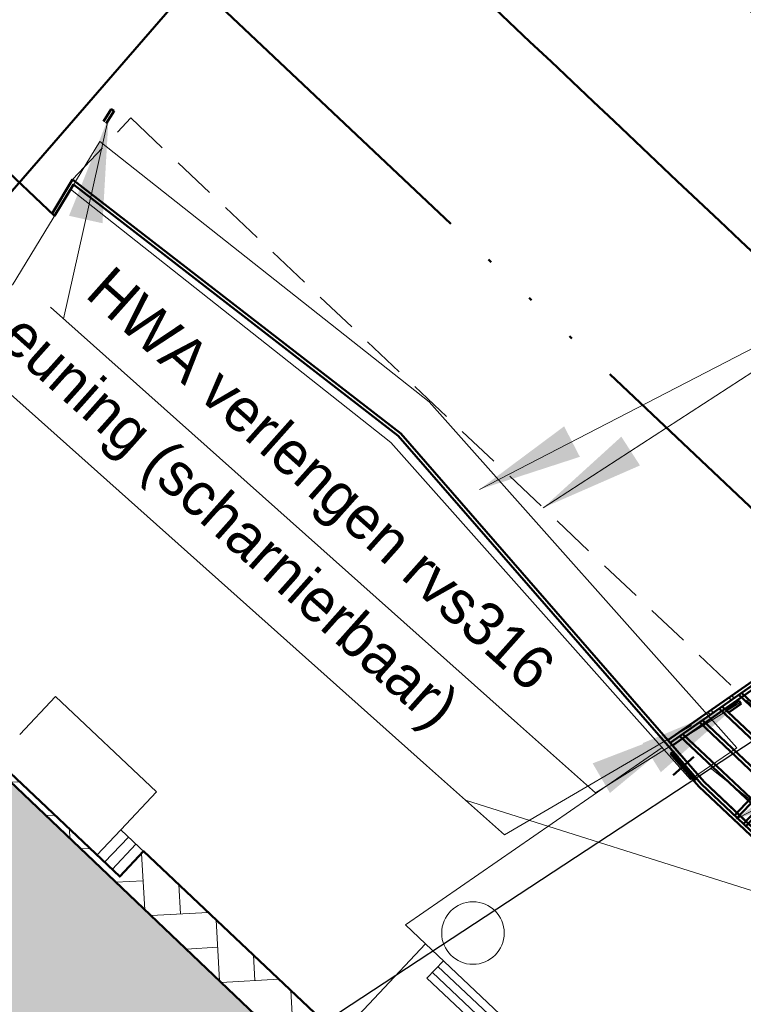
# Model space of a CAD drawing. Header units: metres. Extents: x 63663 to 67388, y 393975 to 407310.
# Tile 37 of 49: x 66289 to 66310, y 402647 to 402675. Entities that reach past the tile are written whole.
import ezdxf

# ---------------------------------------------------------------- set-up
doc = ezdxf.new("R2010")
doc.units = ezdxf.units.M
doc.linetypes.add('ACAD_ISO06W100', pattern=[36, 24, -3, 0, -3, 0, -3, 0, -3])
doc.linetypes.add('HIDDEN', pattern=[0.375, 0.25, -0.125])
doc.layers.add('BS-GEBOUW', color=253, linetype='Continuous', lineweight=9, plot=False)
for name, color, linetype, lineweight in [('maatvoering-leadr', 7, 'Continuous', 30), ('maatvoering-lin', 7, 'Continuous', 30), ('sn-arcering_grijs', 8, 'Continuous', 20), ('sn-arcering_klinkers', 1, 'Continuous', 15), ('sn-arcering_lgrijs', 9, 'Continuous', 20), ('sn-arcering_overlaging', 126, 'Continuous', 9), ('TM-Glooiing', 4, 'Continuous', 50), ('TM-Insteek', 211, 'HIDDEN', 13), ('TM-Kozijn', 4, 'Continuous', 50), ('TM-Kreukelberm', 43, 'Continuous', 50), ('TM-Leiding', 2, 'Continuous', 50), ('TM-Overgangsconstructie', 150, 'ACAD_ISO06W100', 50), ('TM-Raster', 41, 'RASTER', 50), ('TM-Verharding', 2, 'Continuous', 50), ('TM-Werkgrens', 62, 'PBZ-WERKGRENS', 35)]:
    doc.layers.add(name, color=color, linetype=linetype, lineweight=lineweight)
doc.layers.add('TM-Arcrand', color=206, linetype='Continuous', plot=False)
doc.layers.add('TM-Plateau', color=2, linetype='Continuous')
doc.styles.add('StagCAD', font='StagCAD.ttf')
doc.linetypes.add('PBZ-WERKGRENS', pattern='A,5.5,-1.05,["O",StagCAD,S=2,R=0,X=0,Y=-1],-3.45', length=10)
doc.linetypes.add('RASTER', pattern='A,3,-2,[200,RASTER,S=0.75,R=0,X=0,Y=0],-2,3', length=10)
doc.dimstyles.new('GM-maatvoering', dxfattribs={"dimtxt": 2.5, "dimasz": 1, "dimexe": 0, "dimexo": 0, "dimgap": 1, "dimtad": 1, "dimrnd": 0.001, "dimzin": 1, "dimdsep": 46, "dimtxsty": 'StagCAD', "dimblk1": 'DIM_PIJL', "dimblk2": 'DIM_PIJL', "dimsah": 1, "dimcen": 0.09, "dimse1": 1, "dimse2": 1, "dimclrd": 1, "dimclre": 1, "dimclrt": 7, "dimazin": 0, "dimtfac": 1, "dimtix": 1, "dimtmove": 0, "dimatfit": 3, "dimldrblk": 'RAD_PIJL', "dimfxl": 1, "dimtvp": 0.8299999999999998, "dimtolj": 1, "dimtzin": 0, "dimlwd": 15, "dimarcsym": 0})
doc.dimstyles.new('leader 1_1000', dxfattribs={"dimtxt": 2.5, "dimasz": 3, "dimexe": 0, "dimexo": 0, "dimgap": 1, "dimtad": 1, "dimrnd": 0.001, "dimzin": 1, "dimdsep": 46, "dimtxsty": 'StagCAD', "dimblk1": 'RAD_PIJL', "dimblk2": 'RAD_PIJL', "dimsah": 1, "dimcen": 0.09, "dimse1": 1, "dimse2": 1, "dimclrd": 1, "dimclre": 1, "dimclrt": 7, "dimazin": 0, "dimtfac": 1, "dimtix": 1, "dimtmove": 0, "dimatfit": 0, "dimfxl": 1, "dimtvp": 0.8299999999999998, "dimtolj": 1, "dimtzin": 0, "dimlwd": 15, "dimarcsym": 0})

# ---------------------------------------------------------------- blocks, each defined once
blk = doc.blocks.new('Clubgebouw')
at = {"layer": 'BS-GEBOUW'}
for p, q in [((-1.401607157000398, 13.98774732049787), (10.63000000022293, 15.0403765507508)), ((23.8942480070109, 13.87990521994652), (10.63000000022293, 15.0403765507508)), ((0.80000000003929, 3.630000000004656), (-1.401607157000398, 13.98774732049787)), ((23.55909109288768, 12.30311591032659), (23.8942480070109, 13.87990521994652)), ((-1.06645024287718, 12.41095801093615), (10.63000000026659, 13.43426481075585)), ((23.55909109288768, 12.30311591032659), (10.63000000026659, 13.43426481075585)), ((31.39073503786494, 13.59189927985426), (23.73167231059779, 12.93306548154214)), ((20.46000000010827, 3.630000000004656), (22.32645024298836, 12.41095801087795)), ((21.26000000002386, 3.629999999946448), (20.46000000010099, 3.630000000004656)), ((21.26000000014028, 0), (21.26000000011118, 3.630000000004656)), ((21.26000000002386, 3.629999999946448), (31.39073503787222, 3.630000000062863)), ((21.96346272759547, 3.630000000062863), (21.96346272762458, 2.940000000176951)), ((21.9634627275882, 3.40000000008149), (23.96346272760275, 3.40000000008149)), ((21.9634627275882, 3.170000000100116), (23.96346272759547, 3.170000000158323)), ((21.96346272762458, 2.940000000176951), (23.96346272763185, 2.940000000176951)), ((8.630000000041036, 1.500000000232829), (12.63000000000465, 1.500000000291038)), ((8.630000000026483, 1.164153e-10), (8.630000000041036, 1.500000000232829)), ((12.63000000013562, 5.82077e-11), (12.63000000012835, 1.500000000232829)), ((21.26000000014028, 0), (12.63000000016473, 5.82077e-11)), ((12.63000000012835, -0.9999999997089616), (12.63000000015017, 5.82077e-11)), ((12.93000000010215, -0.9999999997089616), (12.93000000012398, 1.164153e-10)), ((13.23000000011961, -0.9999999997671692), (13.23000000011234, 1.164153e-10)), ((13.53000000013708, -0.9999999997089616), (13.5300000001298, 5.82077e-11)), ((7.730000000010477, -0.9999999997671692), (13.53000000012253, -0.9999999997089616))]:
    blk.add_line(p, q, dxfattribs=at)
blk.add_circle((22.0349701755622, 4.793884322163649), 0.899174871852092, dxfattribs=at)
blk = doc.blocks.new('RAD_PIJL')
at = {"color": 1, "linetype": 'Continuous'}
blk.add_solid([(-2.828427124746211, -0.75), (-2.828427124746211, 0.75), (0, 0)], dxfattribs=at)
blk = doc.blocks.new('deurkozijn')
at = {"layer": 'TM-Glooiing'}
for p, q in [((-0.0097905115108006, -0.0995195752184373), (-1.038822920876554, 0.0017143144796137)), ((-5.82077e-11, 0), (-1.029032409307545, 0.1012338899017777))]:
    blk.add_line(p, q, dxfattribs=at)
at = {"layer": 'TM-Kozijn'}
for p, q in [((-0.5585735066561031, -0.3972211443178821), (-0.48024941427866, 0.3989354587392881)), ((-1.029032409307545, 0.1012338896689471), (-1.038822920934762, 0.0017143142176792)), ((-0.9623542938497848, 0.0946742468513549), (-0.9721448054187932, -0.0048453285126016)), ((-0.9672495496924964, 0.0449144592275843), (-0.0715733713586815, -0.0432001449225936)), ((-0.0666781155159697, 0.0065596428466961), (-0.0764686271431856, -0.0929599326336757)), ((-5.82077e-11, 5.82077e-11), (-0.0097905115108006, -0.0995195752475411))]:
    blk.add_line(p, q, dxfattribs=at)
blk = doc.blocks.new('DIM_PIJL')
at = {"color": 1}
blk.add_line((0, 1.414213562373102), (0, -1.414213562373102), dxfattribs=at)
at = {"color": 1, "linetype": 'ByBlock'}
blk.add_solid([(-2.828427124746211, -0.75), (-2.828427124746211, 0.75), (0, 0)], dxfattribs=at)
blk = doc.blocks.new('*D109')
at = {"layer": 'Defpoints', "color": 0, "transparency": 16777216}
for p in [(133.3096650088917, -132.7348641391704), (125.7564865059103, -134.6353985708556), (133.2497424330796, -134.8467763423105)]:
    blk.add_point(p, dxfattribs=at)
at = {"layer": 'maatvoering-lin', "color": 1, "lineweight": 15, "transparency": 16777216}
blk.add_line((126.3162428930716, -132.5364354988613), (132.8098661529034, -132.7206830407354), dxfattribs=at)
at = {"layer": 'maatvoering-lin', "color": 1, "lineweight": 15, "transparency": 16777216, "xscale": 0.5, "yscale": 0.5, "zscale": 0.5}
for p, rotation in [((125.8164440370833, -132.5222544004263), 178.3747478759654), ((133.3096650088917, -132.7348641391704), 358.3747478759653)]:
    blk.add_blockref('DIM_PIJL', p, dxfattribs=dict(at, rotation=rotation))
at = {"layer": 'maatvoering-lin', "color": 7, "transparency": 16777216, "insert": (129.5949619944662, -131.5040118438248), "char_height": 1.25, "attachment_point": 5, "rotation": 358.3747478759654, "style": 'StagCAD'}
blk.add_mtext('\\A1;7.50', dxfattribs=at)
blk = doc.blocks.new('*D111')
at = {"layer": 'Defpoints', "color": 0, "transparency": 16777216}
for p in [(133.2497074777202, -134.8480083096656), (137.5850650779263, -134.9710180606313), (133.0581362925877, -141.5997461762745)]:
    blk.add_point(p, dxfattribs=at)
at = {"layer": 'maatvoering-lin', "color": 1, "lineweight": 15, "transparency": 16777216}
blk.add_line((137.4076749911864, -141.2229570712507), (137.5708839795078, -135.47081691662), dxfattribs=at)
at = {"layer": 'maatvoering-lin', "color": 1, "lineweight": 15, "transparency": 16777216, "xscale": 0.5, "yscale": 0.5, "zscale": 0.5}
for p, rotation in [((137.5850650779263, -134.9710180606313), 88.37474787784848), ((137.3934938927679, -141.7227559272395), 268.3747478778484)]:
    blk.add_blockref('DIM_PIJL', p, dxfattribs=dict(at, rotation=rotation))
at = {"layer": 'maatvoering-lin', "color": 7, "transparency": 16777216, "insert": (136.361949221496, -138.4130579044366), "char_height": 1.25, "attachment_point": 5, "rotation": 88.37474787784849, "style": 'StagCAD'}
blk.add_mtext('\\A1;6.75', dxfattribs=at)
blk = doc.blocks.new('A$C17D97B27')
at = {"layer": 'TM-Glooiing'}
for p, q in [((124.4614196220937, -141.2330148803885), (124.4488281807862, -141.3322189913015)), ((124.4488281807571, -141.3322189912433), (125.6921469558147, -141.4900267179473)), ((133.1168538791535, -141.7048334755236), (125.6921469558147, -141.4900267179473)), ((133.12204449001, -141.6049418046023), (125.6999070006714, -141.3902093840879)), ((133.12204449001, -141.6049418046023), (133.0753893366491, -142.5028055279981))]:
    blk.add_line(p, q, dxfattribs=at)
at = {"layer": 'TM-Glooiing', "color": 3}
for q in [(125.7076670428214, -141.2903920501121), (133.1752546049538, -142.507994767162)]:
    blk.add_line((133.2272197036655, -141.5079428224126), q, dxfattribs=at)
at = {"layer": 'TM-Insteek', "ltscale": 5}
blk.add_line((133.2901567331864, -140.2967395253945), (133.3289101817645, -138.9614312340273), dxfattribs=at)
at = {"layer": 'TM-Leiding'}
for p, q in [((124.8175742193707, -139.2946716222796), (124.9151944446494, -138.8823516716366)), ((124.9148840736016, -139.3177105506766), (125.0125042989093, -138.9053906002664)), ((125.0125042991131, -138.905390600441), (124.9151944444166, -138.882351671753))]:
    blk.add_line(p, q, dxfattribs=at)
at = {"layer": 'TM-Plateau'}
for points in [[(126.0752462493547, -134.6442921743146), (125.9802803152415, -134.6417482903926), (125.9828241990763, -134.5467823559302), (126.077790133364, -134.5493262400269)], [(127.4746830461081, -134.6839992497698), (127.3797171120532, -134.6814553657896), (127.3822609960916, -134.5864894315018), (127.4772269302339, -134.5890333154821)], [(128.8741198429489, -134.7237063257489), (128.7791539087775, -134.7211624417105), (128.7816977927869, -134.6261965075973), (128.8766637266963, -134.6287403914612)], [(130.2735566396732, -134.7634134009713), (130.1785907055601, -134.7608695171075), (130.1811345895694, -134.6659035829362), (130.2761005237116, -134.6684474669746)], [(131.6729934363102, -134.8031204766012), (131.5780275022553, -134.8005765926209), (131.5805713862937, -134.7056106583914), (131.6755373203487, -134.7081545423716)], [(133.0724302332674, -134.8428275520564), (132.9774642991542, -134.8402836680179), (132.9800081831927, -134.7453177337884), (133.0749741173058, -134.7478616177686)], [(125.6953536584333, -134.9361097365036), (125.602909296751, -134.9142227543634), (125.6247962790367, -134.8217783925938), (125.7172406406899, -134.8436653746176)], [(133.3369570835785, -135.1225108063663), (133.241995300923, -135.1198163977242), (133.2446897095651, -135.0248546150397), (133.3396514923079, -135.0275490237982)], [(125.3728086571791, -136.2984476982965), (125.2803642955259, -136.2765607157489), (125.3022512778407, -136.1841163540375), (125.3946956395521, -136.2060033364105)], [(133.2972500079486, -136.5219476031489), (133.2022882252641, -136.519253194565), (133.2049826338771, -136.4242914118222), (133.2999444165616, -136.4269858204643)], [(125.0502636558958, -137.6607856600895), (124.9578192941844, -137.6388986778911), (124.9797062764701, -137.5464543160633), (125.0721506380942, -137.5683412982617)], [(133.257542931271, -137.9213843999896), (133.1625811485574, -137.9186899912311), (133.1652755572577, -137.8237282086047), (133.2602373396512, -137.8264226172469)], [(124.7277186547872, -139.023123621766), (124.635274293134, -139.0012366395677), (124.6571612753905, -138.9087922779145), (124.7496056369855, -138.9306792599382)], [(133.21783585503, -139.3208211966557), (133.1228740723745, -139.3181267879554), (133.1255684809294, -139.2231650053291), (133.2205302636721, -139.2258594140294)], [(124.5591959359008, -139.7349154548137), (124.4667515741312, -139.7130284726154), (124.4886385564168, -139.6205841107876), (124.5810829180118, -139.6424710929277)]]:
    blk.add_lwpolyline(points, close=True, dxfattribs=at)
at = {"layer": 'TM-Verharding'}
for p, q in [((124.1403947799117, -141.0914666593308), (125.6918585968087, -134.5385266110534)), ((124.2351729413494, -141.1034963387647), (125.7664824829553, -134.6356821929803)), ((124.3349394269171, -141.1161591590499), (125.8450339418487, -134.7379512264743)), ((125.6918585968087, -134.5385266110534), (133.3473636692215, -134.7557409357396)), ((125.7664824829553, -134.6356821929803), (133.2497074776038, -134.8480083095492)), ((125.8450339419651, -134.7379512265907), (133.2468712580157, -134.947968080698)), ((127.1993836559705, -134.7736686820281), (127.0068642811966, -141.4280214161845)), ((127.299341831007, -134.7765606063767), (127.1068224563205, -141.4309133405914)), ((127.5492372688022, -134.783790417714), (127.3567178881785, -141.438143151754)), ((127.649195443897, -134.7866823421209), (127.4566760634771, -141.4410350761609)), ((133.1530021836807, -141.6058201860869), (133.3473636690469, -134.7557409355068)), ((129.9982107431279, -134.8546425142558), (129.805691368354, -141.5089952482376)), ((130.0981689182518, -134.8575344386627), (129.9056495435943, -141.5118871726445)), ((130.3480643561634, -134.86476425), (130.1555449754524, -141.5191169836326)), ((130.4480225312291, -134.8676561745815), (130.2555031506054, -141.5220089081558)), ((132.797088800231, -134.9339174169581), (132.6045202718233, -141.5899691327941)), ((132.8970469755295, -134.9368093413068), (132.7044784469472, -141.5928610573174)), ((132.9580832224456, -141.6001981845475), (133.1469464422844, -134.9438998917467)), ((133.05804141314, -141.6030901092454), (133.2497424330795, -134.8467763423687)), ((125.6076730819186, -135.3064477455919), (133.2305629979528, -135.5227366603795)), ((125.5841457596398, -135.4058204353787), (133.2277267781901, -135.6226964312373)), ((125.4253363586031, -136.0765859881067), (133.2085822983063, -136.2974247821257)), ((125.4488636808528, -135.9772132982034), (133.2114185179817, -136.1974650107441)), ((125.2665269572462, -136.7473515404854), (133.1894378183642, -136.9721531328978)), ((125.2900542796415, -136.6479788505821), (133.192274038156, -136.8721933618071)), ((125.1312448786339, -137.3187444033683), (133.1731295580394, -137.5469217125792)), ((125.1077175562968, -137.418117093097), (133.1702933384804, -137.6468814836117)), ((124.9489081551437, -138.0888826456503), (133.151148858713, -138.3216098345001)), ((124.972435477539, -137.9895099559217), (133.1539850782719, -138.2216500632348)), ((124.7900987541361, -138.7596481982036), (133.1320043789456, -138.9963381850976)), ((124.8136260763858, -138.6602755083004), (133.1348405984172, -138.8963784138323)), ((124.6548166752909, -139.3310410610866), (133.1156961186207, -139.571106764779)), ((124.6312893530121, -139.4304137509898), (133.1128598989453, -139.6710665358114)), ((124.4724799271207, -140.1011794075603), (133.0937154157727, -140.3457949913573)), ((124.496007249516, -140.0018067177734), (133.0965516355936, -140.2458352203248)), ((124.3371978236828, -140.6725723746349), (133.0774071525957, -140.9205636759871)), ((124.313670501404, -140.7719450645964), (133.0745709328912, -141.0205234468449)), ((133.12204449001, -141.6049418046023), (133.1530021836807, -141.6058201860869))]:
    blk.add_line(p, q, dxfattribs=at)
for points in [[(125.7664824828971, -134.6356821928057), (124.2351729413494, -141.1034963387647), (125.7076670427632, -141.2903920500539), (133.0608776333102, -141.5031303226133), (133.2540218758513, -134.8480347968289)], [(125.8378041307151, -134.9878466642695), (126.087699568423, -134.9950764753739), (126.0949293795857, -134.7451810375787), (125.8450339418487, -134.7379512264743)], [(127.2920709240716, -135.027876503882), (127.5419663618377, -135.0351063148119), (127.5491961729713, -134.7852108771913), (127.2993007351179, -134.7779810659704)], [(130.0909431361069, -135.1072906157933), (130.3408385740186, -135.1145204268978), (130.3480683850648, -134.8646249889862), (130.0981729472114, -134.8573951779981)], [(132.8898211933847, -135.1865655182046), (133.1397166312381, -135.1937953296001), (133.1469464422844, -134.9438998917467), (132.8970510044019, -134.9366700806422)], [(127.2111895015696, -137.8234466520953), (127.461084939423, -137.830676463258), (127.4683147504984, -137.5807810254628), (127.2184193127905, -137.5735512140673)], [(130.0100184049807, -137.9044205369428), (130.2599138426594, -137.9116503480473), (130.2671436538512, -137.6617549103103), (130.0172482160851, -137.6545250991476)], [(132.8088473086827, -137.9853944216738), (133.0587427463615, -137.9926242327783), (133.0659725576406, -137.7427287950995), (132.8160771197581, -137.7354989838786)], [(127.1317753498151, -140.6223202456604), (127.381670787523, -140.6295500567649), (127.3889005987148, -140.3796546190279), (127.1390051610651, -140.3724248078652)], [(129.9306042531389, -140.7032941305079), (130.1804996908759, -140.7105239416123), (130.1877295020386, -140.4606285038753), (129.9378340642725, -140.4533986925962)], [(132.7294331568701, -140.7842680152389), (132.9793285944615, -140.791497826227), (132.9865584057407, -140.5416023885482), (132.7366629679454, -140.5343725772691)]]:
    blk.add_lwpolyline(points, close=True, dxfattribs=at)
at = {"layer": 'TM-Verharding', "rotation": 178.3849854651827}
blk.add_blockref('deurkozijn', (124.4488802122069, -141.3320655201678), dxfattribs=at)
at = {"layer": 'maatvoering-lin'}
dim = blk.add_linear_dim(base=(133.3096650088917, -132.7348641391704), p1=(125.7564865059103, -134.6353985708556), p2=(133.2497424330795, -134.8467763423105), angle=358.3747478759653, dimstyle='GM-maatvoering', dxfattribs=at)
dim.commit()
dim.dimension.update_dxf_attribs({"geometry": '*D109', "text_midpoint": (129.5949619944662, -131.5040118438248)})
dim = blk.add_linear_dim(base=(137.5850650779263, -134.9710180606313), p1=(133.0581362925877, -141.5997461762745), p2=(133.2497074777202, -134.8480083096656), angle=88.37474787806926, dimstyle='GM-maatvoering', dxfattribs=at)
dim.commit()
dim.dimension.update_dxf_attribs({"geometry": '*D111', "text_midpoint": (137.4864966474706, -138.4449653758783), "dimtype": 129})

msp = doc.modelspace()

# ---------------------------------------------------------------- hatches: boundary and pattern name
at = {"layer": 'sn-arcering_grijs'}
h = msp.add_hatch(color=256, dxfattribs=at)
h.dxf.hatch_style = 1
edge = h.paths.add_edge_path()
edge.add_line((66280.30984434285, 402661.0251129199), (66279.78800900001, 402661.4492789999))
edge.add_line((66279.78800900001, 402661.4492789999), (66274.98302601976, 402654.4551906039))
edge.add_arc((66274.93533582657, 402654.3672949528), 0.1000000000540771, -77.77725849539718, 61.516742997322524, ccw=False)
edge.add_line((66274.9565070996, 402654.2695617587), (66274.84842510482, 402654.2461486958))
edge.add_line((66274.84842510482, 402654.2461486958), (66274.77219325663, 402654.1277568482))
edge.add_arc((66273.77789074, 402659.0278958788), 5.000000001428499, 281.4703322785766, 282.2227416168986)
edge.add_line((66274.83645439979, 402654.141236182), (66275.50453179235, 402654.2859572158))
edge.add_arc((66276.98652090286, 402647.4446336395), 6.99999999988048, 46.856219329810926, 102.22274151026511, ccw=False)
edge.add_line((66281.77334142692, 402652.552113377), (66292.25128001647, 402642.7320036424))
edge.add_line((66292.25128001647, 402642.7320036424), (66296.56768098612, 402645.5659597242))
edge.add_line((66296.56768098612, 402645.5659597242), (66280.30984434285, 402661.0251129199))
edge = h.paths.add_edge_path(flags=16)
edge.add_line((66276.21115067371, 402654.547365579), (66276.91114646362, 402654.5449377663))
edge.add_arc((66276.91149329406, 402654.6449371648), 0.1000000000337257, 269.8012804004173, 449.8012804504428)
edge.add_line((66276.9118401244, 402654.7449365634), (66276.21184433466, 402654.7473643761))
edge.add_arc((66276.21149750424, 402654.6473649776), 0.1000000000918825, 89.8012804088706, 269.8012803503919)
at = {"layer": 'sn-arcering_lgrijs'}
h = msp.add_hatch(color=256, dxfattribs=at)
h.dxf.hatch_style = 1
edge = h.paths.add_edge_path()
edge.add_line((65551.68383113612, 403267.4436287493), (65556.79896681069, 403278.4124796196))
edge.add_line((65556.79896681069, 403278.4124796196), (65501.98403396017, 403292.0669708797))
edge.add_arc((65153.17913577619, 401919.7206210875), 1415.980000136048, 75.73928053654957, 77.41508903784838)
edge.add_line((65461.70166963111, 403301.6805361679), (65456.55944140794, 403290.6535882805))
edge.add_arc((65153.17913574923, 401919.7206210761), 1404.100000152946, 75.73812834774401, 77.52184026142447, ccw=False)
edge.add_arc((1544873.313091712, 6342005.496034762), 6120212.589272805, 256.0119559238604, 256.0124633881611)
at = {"layer": 'sn-arcering_overlaging'}
h = msp.add_hatch(dxfattribs=at)
h.set_pattern_fill('NATUURST', color=256, scale=0.7, angle=254.09, pattern_type=2)
h.set_pattern_definition([(212.3737380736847, (226212.3379187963, 535656.0354781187), (-1.08196795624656, -4.830046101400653), [0.175, -0.175, 0.35, -2.799999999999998]), (212.3737380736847, (226213.6140235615, 535656.6372933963), (-1.08196795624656, -4.830046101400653), [0.875, -2.625]), (212.3737380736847, (226213.8555258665, 535656.5831949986), (-1.08196795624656, -4.830046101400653), [0.875, -2.625]), (212.3737380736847, (226212.9938324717, 535655.0008756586), (-1.08196795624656, -4.830046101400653), [0.175, -3.324999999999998]), (212.3737380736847, (226214.6592398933, 535655.642294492), (-1.08196795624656, -4.830046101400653), [0.525, -2.974999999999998]), (212.3737380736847, (226214.752941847, 535655.4944941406), (-1.08196795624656, -4.830046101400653), [0.525, -2.974999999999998]), (212.3737380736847, (226213.0730395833, 535654.2222703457), (-1.08196795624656, -4.830046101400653), [1.049999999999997, -2.449999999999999]), (212.3737380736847, (226213.3145418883, 535654.1681719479), (-1.08196795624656, -4.830046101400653), [1.049999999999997, -2.449999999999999]), (212.3737380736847, (226214.2409475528, 535654.3410810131), (-1.08196795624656, -4.830046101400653), [0.35, -3.149999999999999]), (212.3737380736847, (226214.186849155, 535654.099578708), (-1.08196795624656, -4.830046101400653), [0.175, -3.324999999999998]), (212.3737380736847, (226215.7044562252, 535654.6472955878), (-1.08196795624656, -4.830046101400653), [0.175, -0.175, 0.175, -2.974999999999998]), (302.3737380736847, (226215.3296484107, 535655.2384969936), (4.830046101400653, -1.08196795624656), [0.525, -2.974999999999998]), (302.3737380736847, (226214.5259343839, 535656.1793975), (4.830046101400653, -1.08196795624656), [0.175, -0.35, 0.175, -0.35, 0.7, -1.75]), (302.3737380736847, (226215.3547571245, 535654.2183893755), (4.830046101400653, -1.08196795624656), [0.175, -3.324999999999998]), (302.3737380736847, (226214.0680384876, 535655.2674866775), (4.830046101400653, -1.08196795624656), [0.175, -3.324999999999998]), (302.3737380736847, (226214.3887479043, 535654.4347829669), (4.830046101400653, -1.08196795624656), [0.175, -3.324999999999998]), (302.3737380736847, (226213.0624257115, 535655.8731829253), (4.830046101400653, -1.08196795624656), [0.35, -3.149999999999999]), (302.3737380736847, (226212.8209234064, 535655.9272813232), (4.830046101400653, -1.08196795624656), [0.525, -2.974999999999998]), (302.3737380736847, (226213.7975464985, 535654.0599751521), (4.830046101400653, -1.08196795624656), [0.35, -0.175, 0.35, -2.625]), (302.3737380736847, (226213.0875344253, 535654.8530753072), (4.830046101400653, -1.08196795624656), [0.7, -2.799999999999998]), (302.3737380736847, (226212.9397340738, 535654.7593733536), (4.830046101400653, -1.08196795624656), [0.35, -3.149999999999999]), (302.3737380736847, (226211.9882196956, 535655.6065719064), (4.830046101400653, -1.08196795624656), [0.7, -2.799999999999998]), (302.3737380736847, (226211.8404193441, 535655.5128699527), (4.830046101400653, -1.08196795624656), [0.525, -2.974999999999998]), (257.3737380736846, (226213.1165241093, 535656.1146852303), (1.874039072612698, -2.956007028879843), [0.247487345, -4.702260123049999]), (257.3737380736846, (226213.1416328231, 535655.0945776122), (1.874039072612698, -2.956007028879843), [0.247487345, -4.702260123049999]), (257.3737380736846, (226213.1271379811, 535654.4637726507), (1.874039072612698, -2.956007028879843), [0.247487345, -4.702260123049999]), (257.3737380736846, (226215.3837468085, 535655.4799992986), (1.874039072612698, -2.956007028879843), [0.247487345, -4.702260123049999]), (257.3737380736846, (226215.4629539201, 535654.7013939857), (1.874039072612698, -2.956007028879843), [0.247487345, -4.702260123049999]), (257.3737380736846, (226213.1020292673, 535655.4838802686), (1.874039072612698, -2.956007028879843), [0.4949735, -4.454773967]), (257.3737380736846, (226214.0245539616, 535653.3750717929), (1.874039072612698, -2.956007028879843), [0.4949735, -4.454773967]), (347.3737380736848, (226212.3920171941, 535656.2769804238), (2.956007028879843, 1.874039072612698), [0.4949734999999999, -4.454773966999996]), (347.3737380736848, (226212.3379187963, 535656.0354781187), (2.956007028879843, 1.874039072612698), [0.4949734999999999, -4.454773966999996]), (347.3737380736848, (226212.3630275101, 535655.0153705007), (2.956007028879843, 1.874039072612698), [0.4949734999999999, -4.454773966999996]), (347.3737380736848, (226213.4623422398, 535654.2618739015), (2.956007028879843, 1.874039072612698), [0.4949734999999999, -4.454773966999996]), (347.3737380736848, (226213.3145418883, 535654.1681719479), (2.956007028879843, 1.874039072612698), [0.4949734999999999, -4.454773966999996]), (347.3737380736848, (226213.3435315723, 535655.4297818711), (2.956007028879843, 1.874039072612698), [0.742462, -4.207285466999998]), (347.3737380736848, (226212.2152271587, 535654.9216685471), (2.956007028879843, 1.874039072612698), [0.742462, -4.207285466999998]), (347.3737380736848, (226213.2498296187, 535655.5775822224), (2.956007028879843, 1.874039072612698), [0.9899494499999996, -3.959798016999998]), (347.3737380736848, (226215.7044562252, 535654.6472955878), (2.956007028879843, 1.874039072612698), [0.9899494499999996, -3.959798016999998]), (347.3737380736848, (226215.6107542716, 535654.7950959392), (2.956007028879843, 1.874039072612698), [0.9899494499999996, -3.959798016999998]), (347.3737380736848, (226214.4322324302, 535656.3271978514), (2.956007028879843, 1.874039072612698), [0.2474873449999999, -4.702260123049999]), (347.3737380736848, (226214.9007421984, 535655.5881960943), (2.956007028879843, 1.874039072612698), [0.2474873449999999, -4.702260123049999]), (238.9387892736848, (226212.1901184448, 535655.941776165), (-2.956007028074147, -1.874039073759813), [0.3913118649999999, -7.434926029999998]), (238.9387892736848, (226213.3435315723, 535655.4297818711), (-2.956007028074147, -1.874039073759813), [0.3913118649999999, -7.434926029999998]), (238.9387892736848, (226212.121525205, 535655.0694688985), (-2.956007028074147, -1.874039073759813), [0.7826238, -7.043614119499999]), (238.9387892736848, (226212.2152271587, 535654.9216685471), (-2.956007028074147, -1.874039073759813), [0.7826238, -7.043614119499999]), (275.8086868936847, (226214.0390488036, 535654.0058767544), (1.874039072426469, -2.956007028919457), [0.3912999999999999, -3.912999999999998, 0.7825999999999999, -2.739337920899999]), (275.8086868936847, (226214.767436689, 535656.1252991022), (1.874039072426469, -2.956007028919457), [0.3913118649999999, -7.434926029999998]), (275.8086868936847, (226213.5744200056, 535657.0265960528), (1.874039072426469, -2.956007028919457), [0.3913118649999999, -7.434926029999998]), (275.8086868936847, (226214.6196363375, 535656.0315971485), (1.874039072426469, -2.956007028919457), [0.3913118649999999, -7.434926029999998]), (275.8086868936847, (226213.9849504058, 535653.7643744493), (1.874039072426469, -2.956007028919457), [0.3913118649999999, -7.434926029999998]), (275.8086868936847, (226214.0390488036, 535654.0058767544), (1.874039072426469, -2.956007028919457), [0.3913118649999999, -7.434926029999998]), (275.8086868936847, (226214.1617404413, 535655.1196863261), (1.874039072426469, -2.956007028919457), [0.7826238, -7.043614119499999]), (275.8086868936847, (226214.3095407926, 535655.2133882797), (1.874039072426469, -2.956007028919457), [0.7826238, -7.043614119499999]), (328.9387892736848, (226214.752941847, 535655.4944941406), (1.874039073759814, -2.956007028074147), [0.3913118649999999, -7.434926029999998]), (328.9387892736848, (226213.7618239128, 535656.73099535), (1.874039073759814, -2.956007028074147), [0.7826238, -7.043614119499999]), (328.9387892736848, (226213.8555258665, 535656.5831949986), (1.874039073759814, -2.956007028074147), [0.7826238, -7.043614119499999]), (5.808686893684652, (226214.4824498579, 535654.2869826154), (2.956007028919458, 1.874039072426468), [0.7826237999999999, -7.043614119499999]), (5.808686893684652, (226214.186849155, 535654.099578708), (2.956007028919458, 1.874039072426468), [1.173935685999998, -6.652302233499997]), (257.3737380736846, (226213.6602299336, 535657.0809975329), (1.067299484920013, -0.2390833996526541), [0.546875, -0.2734375])])
edge = h.paths.add_edge_path()
edge.add_arc((66276.88704620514, 402642.2666426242), 5.230200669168, 48.21422262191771, 89.01573885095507, ccw=False)
edge.add_line((66280.37217681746, 402646.1664969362), (66287.47499625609, 402639.5961090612))
edge.add_line((66287.47499625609, 402639.5961090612), (66292.25128001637, 402642.7320036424))
edge.add_line((66292.25128001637, 402642.7320036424), (66281.7733414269, 402652.5521133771))
edge.add_arc((66276.97855621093, 402647.4301586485), 7.016009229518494, 46.88959634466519, 104.0451195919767)
edge.add_line((66275.27586959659, 402654.2364236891), (66274.83645439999, 402654.141236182))
edge.add_arc((66273.77789074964, 402659.0278958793), 5.000000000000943, 237.3947563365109, 282.22274150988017, ccw=False)
edge.add_line((66271.08365133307, 402654.8158804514), (66254.70061590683, 402665.2953814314))
edge.add_arc((66257.3948553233, 402669.5073968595), 4.999999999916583, 192.2227414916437, 237.39475633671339, ccw=False)
edge.add_line((66252.50819562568, 402668.4488332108), (66251.89630330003, 402671.2735188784))
edge.add_arc((66247.00964360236, 402670.2149552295), 4.99999999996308, 12.22274149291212, 57.39475633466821)
edge.add_line((66249.70388301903, 402674.4269706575), (66243.39205723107, 402678.46436561))
edge.add_line((66243.39205723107, 402678.46436561), (66236.0589572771, 402673.649779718))
edge.add_line((66236.0589572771, 402673.649779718), (66243.11112700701, 402669.1416645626))
edge.add_arc((66238.86921681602, 402662.5127055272), 7.869999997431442, 19.330049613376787, 57.384580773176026, ccw=False)
edge.add_arc((66257.14728107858, 402668.9243563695), 11.49999999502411, 199.3300494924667, 237.2227413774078)
edge.add_line((66250.92147390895, 402659.2553685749), (66267.00849473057, 402648.8970258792))
edge.add_arc((66273.58762038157, 402659.5451525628), 12.51668870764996, 238.2894511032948, 285.7106864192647)

# ---------------------------------------------------------------- linework, layer by layer
at = {"layer": 'TM-Arcrand'}
msp.add_line((66270.76452935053, 402628.6247628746), (66316.80117180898, 402658.8503660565), dxfattribs=at)
at = {"layer": 'TM-Glooiing'}
for p, q in [((66289.85504723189, 402669.4388083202), (66216.49200397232, 402738.7504063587)), ((66289.85504723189, 402669.4388083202), (66290.3992813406, 402670.3376523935)), ((66290.3992813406, 402670.3376523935), (66299.74200965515, 402663.1100111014)), ((66299.74200965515, 402663.1100111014), (66308.46452580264, 402653.0936323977))]:
    msp.add_line(p, q, dxfattribs=at)
at = {"layer": 'TM-Glooiing', "color": 3}
for p, q in [((66289.78068418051, 402669.5090647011), (66290.37180230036, 402670.4853412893)), ((66290.37180230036, 402670.4853412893), (66299.81097012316, 402663.1830932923)), ((66299.81097012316, 402663.1830932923), (66308.47427904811, 402653.2347043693))]:
    msp.add_line(p, q, dxfattribs=at)
at = {"layer": 'TM-Glooiing'}
msp.add_lwpolyline([(66229.65600670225, 402744.0285759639, -0.0021631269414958), (66231.8281144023, 402741.8962670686, 0.005556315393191), (66235.6825805, 402738.163451, 0.0020754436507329), (66263.361959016, 402712.1645076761, -0.0016896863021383), (66297.38514836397, 402680.2562632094, -0.0001450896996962), (66298.68733799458, 402679.0260077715, -2.4375471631e-06), (66376.17573154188, 402605.7748666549, -0.0006221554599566), (66399.77194584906, 402583.4130676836, 0.0017739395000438), (66448.77283651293, 402536.9970068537)], format="xyb", dxfattribs=at)
at = {"layer": 'TM-Insteek', "ltscale": 5}
msp.add_line((66290.37180230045, 402670.4853412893), (66292.04391635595, 402672.2548733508), dxfattribs=at)
at = {"layer": 'TM-Kreukelberm'}
msp.add_lwpolyline([(66236.71772284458, 402744.1020681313, 0.003523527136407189), (66239.12085323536, 402741.7936411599, 0.0020754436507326), (66266.7699766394, 402715.8231161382, -0.0016896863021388), (66300.81781553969, 402683.8917543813, -0.0001450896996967), (66302.12211448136, 402682.6595061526, -2.437547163e-06), (66379.61054339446, 402609.4083316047, -0.0006221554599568), (66403.21578937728, 402587.0379734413, 0.0017485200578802), (66452.30010768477, 402540.5407842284, -0.0002996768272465)], format="xyb", dxfattribs=at)
at = {"layer": 'TM-Leiding'}
for p, q in [((66291.25745071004, 402672.1501737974), (66291.47976783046, 402672.5108849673)), ((66291.34258059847, 402672.0977056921), (66291.56489771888, 402672.458416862)), ((66291.47976783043, 402672.5108849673), (66291.56489771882, 402672.4584168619))]:
    msp.add_line(p, q, dxfattribs=at)
at = {"layer": 'TM-Overgangsconstructie', "ltscale": 0.5}
msp.add_line((66226.02275803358, 402740.2953431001), (66454.25905363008, 402524.6241733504), dxfattribs=at)
at = {"layer": 'TM-Verharding'}
msp.add_line((66280.30984434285, 402661.0251129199), (66323.46500000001, 402619.99), dxfattribs=at)
msp.add_lwpolyline([(66288.19580479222, 402655.1419373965), (66287.50945930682, 402654.4146617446), (66291.72765809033, 402650.4338579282), (66292.41400357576, 402651.1611335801), (66298.03584436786, 402645.8556829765), (66305.08696892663, 402639.0196627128), (66304.62000000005, 402638.5379999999)], dxfattribs=at)

# ---------------------------------------------------------------- block references
at = {"layer": 'BS-GEBOUW', "rotation": 316.6584859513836}
msp.add_blockref('Clubgebouw', (66282.57396400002, 402660.4473880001), dxfattribs=at)
at = {"layer": 'TM-Verharding', "rotation": 318.2837380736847}
msp.add_blockref('A$C17D97B27', (66308.72319840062, 402842.2799818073), dxfattribs=at)

# ---------------------------------------------------------------- leaders
at = {"layer": 'maatvoering-leadr', "annotation_type": 0, "has_hookline": 1}
for points, hookline_direction, text_width, horizontal_direction in [([(66301.2454544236, 402684.886194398), (66303.71137802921, 402687.6113358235), (66305.95072606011, 402685.6150090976)], 0, 18.12499999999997, (0.7464493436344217, -0.6654422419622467, 0)), ([(66309.44935190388, 402652.0847498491), (66344.41754866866, 402670.2497314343), (66346.65689669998, 402668.2534047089)], 0, 40.4375, (0.7464493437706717, -0.6654422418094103, 0)), ([(66309.5765327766, 402655.4465187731), (66305.41425433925, 402652.8397884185), (66303.17490630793, 402654.8361151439)], 1, 17, (0.7464493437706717, -0.6654422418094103, 0))]:
    msp.add_leader(points, dimstyle='leader 1_1000', override={"dimscale": 0}, dxfattribs=dict(at, hookline_direction=hookline_direction, text_width=text_width, horizontal_direction=horizontal_direction))
at = {"layer": 'maatvoering-leadr'}
msp.add_leader([(66314.41924515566, 402648.5987541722), (66301.67656761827, 402652.6351985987)], dimstyle='leader 1_1000', override={"dimscale": 0}, dxfattribs=at)

# ---------------------------------------------------------------- next in the draw order: texts
at = {"layer": 'maatvoering-leadr', "color": 7, "insert": (66290.44476391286, 402666.8545790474), "char_height": 1.25, "attachment_point": 7, "rotation": 318.2837380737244, "style": 'StagCAD', "bg_fill": 3, "box_fill_scale": 1.199999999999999, "bg_fill_color": 256, "bg_fill_transparency": 0}
msp.add_mtext('HWA verlengen rvs316', dxfattribs=at)

# ---------------------------------------------------------------- next in the draw order: linework, layer by layer
at = {"layer": 'TM-Insteek', "ltscale": 5}
msp.add_line((66292.04391635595, 402672.2548733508), (66315.77566958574, 402649.8296237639), dxfattribs=at)
at = {"layer": 'TM-Raster', "ltscale": 0.5}
msp.add_lwpolyline([(66280.43547999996, 402661.6088249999), (66284.65125799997, 402665.7374229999), (66287.17447116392, 402668.4894692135), (66297.38514845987, 402680.2562631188), (66303.351085, 402687.590857)], dxfattribs=at)

# ---------------------------------------------------------------- next in the draw order: leaders
at = {"layer": 'maatvoering-leadr', "annotation_type": 0, "has_hookline": 1}
for points, hookline_direction, text_width, horizontal_direction in [([(66302.07414565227, 402661.5686337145), (66339.37412594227, 402680.8546346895), (66341.61347397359, 402678.8583079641)], 0, 43.25, (0.7464493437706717, -0.6654422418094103, 0)), ([(66303.90979287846, 402661.0422485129), (66313.28971517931, 402667.1242685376), (66315.52906321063, 402665.1279418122)], 0, 3.125, (0.7464493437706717, -0.6654422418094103, 0)), ([(66308.17253731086, 402654.7795472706), (66302.796241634, 402651.6370352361), (66300.55689360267, 402653.6333619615)], 1, 17.5, (0.7464493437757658, -0.665442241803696, 0))]:
    msp.add_leader(points, dimstyle='leader 1_1000', override={"dimscale": 0}, dxfattribs=dict(at, hookline_direction=hookline_direction, text_width=text_width, horizontal_direction=horizontal_direction))

# ---------------------------------------------------------------- next in the draw order: texts
at = {"layer": 'maatvoering-leadr', "color": 7, "insert": (66300.51639005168, 402654.3393077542), "char_height": 1.25, "attachment_point": 9, "rotation": 318.283738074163, "style": 'StagCAD', "bg_fill": 3, "box_fill_scale": 1.199999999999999, "bg_fill_color": 256, "bg_fill_transparency": 0}
msp.add_mtext('Leuning (scharnierbaar)', dxfattribs=at)

# ---------------------------------------------------------------- next in the draw order: hatches: boundary and pattern name
at = {"layer": 'sn-arcering_klinkers', "ltscale": 5}
h = msp.add_hatch(dxfattribs=at)
h.set_pattern_fill('AR-HBONE', color=256, scale=0.01, style=0)
h.set_pattern_definition([(3.283738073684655, (376141.836406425, 654231.6695229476), (0.9561346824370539, 1.072529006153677), [3.048, -1.016]), (93.28373807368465, (376142.8507375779, 654231.7277200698), (0.9561346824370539, 1.072529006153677), [3.048, -1.016])])
h.paths.add_polyline_path([(66288.19580479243, 402655.1419373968), (66281.11941169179, 402661.8200800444), (66280.34211443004, 402660.9944281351), (66323.46500000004, 402619.9900000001), (66333.48898795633, 402610.599456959), (66333.82300006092, 402610.9560000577), (66304.62000000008, 402638.5380000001), (66305.0869689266, 402639.0196627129), (66298.03584436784, 402645.8556829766), (66292.41400357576, 402651.1611335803), (66291.72765809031, 402650.4338579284), (66287.50945930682, 402654.4146617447)])

# ---------------------------------------------------------------- next in the draw order: linework, layer by layer
at = {"layer": 'TM-Werkgrens', "flags": 128}
msp.add_lwpolyline([(66264.36812572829, 402731.7463202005, 0.0009445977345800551), (66273.58601188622, 402723.1403330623, -0.0016896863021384), (66307.68314989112, 402691.162736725, -0.0001450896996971), (66308.99166745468, 402689.9265029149, -2.4375471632e-06), (66386.48016710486, 402616.6752614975, -0.0006224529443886), (66410.11475861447, 402594.2770663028, 0.0017743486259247), (66459.0496224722, 402547.9234733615, 0.0054695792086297), (66464.74912171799, 402542.3839999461, 0.0100074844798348), (66467.72718867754, 402539.6675065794, 0.0060327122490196), (66474.20850526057, 402534.125675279, -0.0156299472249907), (66477.48183202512, 402531.2162469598, -0.0315710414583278), (66480.70296614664, 402527.7572721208, -0.0555354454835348), (66483.40199294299, 402523.5990618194, -0.0379726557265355), (66484.6597991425, 402520.529211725, -0.0152318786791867), (66485.62568705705, 402517.2015175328, -0.0211485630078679), (66486.65034734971, 402512.388044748, -0.0630461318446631), (66486.85910894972, 402507.3637097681, -0.0322134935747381), (66486.42671348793, 402504.4793855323, -0.0083653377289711), (66485.46272813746, 402500.3611825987, -0.0109998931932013), (66484.29803523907, 402496.1309342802, -0.0037851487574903), (66484.06528606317, 402495.3737951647, -0.4808377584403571), (66444.0652273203, 402480.1970361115), (66444.06522732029, 402480.1970361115), (66438.42957814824, 402484.1747960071, -0.0190177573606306), (66434.17910510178, 402487.5390456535, -0.0049611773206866), (66432.72212086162, 402488.8104630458, -0.0032493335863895), (66430.63433661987, 402490.693612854, -0.0443711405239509), (66428.18937842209, 402493.3621486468), (66420.34577259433, 402503.8656241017, 0.0431166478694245), (66415.52382824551, 402509.2530171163), (66409.0425104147, 402515.3462735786), (66381.27519352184, 402541.4503935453), (66351.56072939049, 402569.4163602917), (66301.94469455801, 402615.3131476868), (66282.10229408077, 402633.6681500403)], format="xyb", dxfattribs=at)

# ---------------------------------------------------------------- next in the draw order: leaders
at = {"layer": 'maatvoering-leadr'}
msp.add_leader([(66291.40647514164, 402672.2615471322), (66290.11204279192, 402666.4813543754)], dimstyle='leader 1_1000', override={"dimscale": 0}, dxfattribs=at)

doc.saveas('drawing.dxf')
